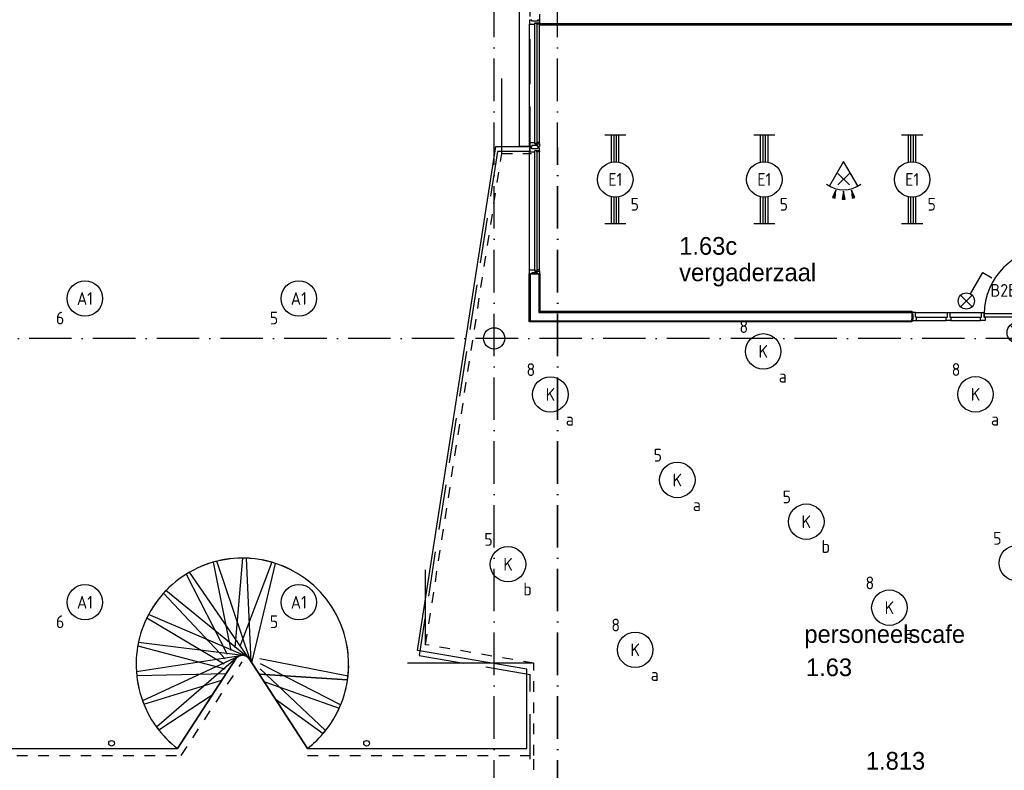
# Model space of a CAD drawing. Header units: millimetres. Extents: x -6587 to 112313, y 244 to 84344.
# Tile 22 of 55: x 42379 to 56275, y 44609 to 55203. Entities that reach past the tile are written whole.
import ezdxf
from ezdxf.enums import TextEntityAlignment as Align

# ---------------------------------------------------------------- set-up
doc = ezdxf.new("R2010")
doc.units = ezdxf.units.MM
doc.header["$LTSCALE"] = 100
for name, pattern in [('DASHDOT', [9, 6, -1.5, 0, -1.5]), ('DASHED', [3, 1.5, -1.5]), ('HIDDEN', [9.525, 6.35, -3.175])]:
    doc.linetypes.add(name, pattern=pattern)
doc.layers.get('0').update_dxf_attribs({"linetype": 'CONTINUOUS'})
for name, color, linetype in [('AL$1----_ALGEMEEN', 7, 'CONTINUOUS'), ('AL$1----_MAATVOERING', 7, 'CONTINUOUS'), ('AL$7----_STRAMIEN', 1, 'DASHDOT'), ('AL21----_BUITENWAND', 4, 'CONTINUOUS'), ('AL22----_BINNENWAND', 7, 'CONTINUOUS'), ('AL23----_VLOEREN', 4, 'CONTINUOUS'), ('AL24----_TRAPPEN', 7, 'CONTINUOUS'), ('AL28----_KONSTRUKTIE', 3, 'CONTINUOUS'), ('AL31----_BUITENKOZ', 7, 'CONTINUOUS'), ('AL32----_BINNENKOZ', 7, 'CONTINUOUS'), ('AL34----_BALUSTRADES', 4, 'DASHED'), ('ALXOU---_GLAS', 7, 'CONTINUOUS'), ('BOUW', 8, 'CONTINUOUS'), ('EB63101-_ATTRIB', 2, 'CONTINUOUS'), ('EB6331--_ATTRIB', 2, 'CONTINUOUS'), ('EL63101-_LICHT-ARM', 3, 'CONTINUOUS'), ('EL63102-_LICHT-SCH', 3, 'CONTINUOUS'), ('EL6331--_BELET230V', 3, 'CONTINUOUS'), ('LIJN070', 130, 'CONTINUOUS')]:
    doc.layers.add(name, color=color, linetype=linetype)
doc.styles.add('1_8', font='iso', dxfattribs={"width": 0.7, "height": 1.8})
doc.styles.add('BURO-025', font='BUROFONT.shx', dxfattribs={"height": 250})
doc.styles.add('NORATT', font='isocp.shx')

# ---------------------------------------------------------------- blocks, each defined once
blk = doc.blocks.new('EJ3T20')
at = {"color": 0}
for p, q in [((-6.25, -1.5), (-6.25, 1.5)), ((-6.25, -1.5), (-6.25, 1.5)), ((6.25, -1.5), (6.25, 1.5)), ((6.25, -1.5), (6.25, 1.5)), ((-6.25, 0.52), (-2.44, 0.52)), ((-6.25, 0.52), (-2.44, 0.52)), ((-6.25, 0.17), (-2.49, 0.17)), ((-6.25, 0.17), (-2.49, 0.17)), ((2.44, 0.52), (6.25, 0.52)), ((2.44, 0.52), (6.25, 0.52)), ((2.49, 0.17), (6.25, 0.17)), ((2.49, 0.17), (6.25, 0.17)), ((-6.25, -0.17), (-2.49, -0.17)), ((-6.25, -0.17), (-2.49, -0.17)), ((-6.25, -0.52), (-2.44, -0.52)), ((-6.25, -0.52), (-2.44, -0.52)), ((2.44, -0.52), (6.25, -0.52)), ((2.44, -0.52), (6.25, -0.52)), ((2.49, -0.17), (6.25, -0.17)), ((2.49, -0.17), (6.25, -0.17))]:
    blk.add_line(p, q, dxfattribs=at)
blk.add_circle((0, 0), 2.5, dxfattribs=at)
blk.add_circle((0, 0), 2.5, dxfattribs=at)
at = {"style": 'NORATT', "flags": 9}
blk.add_attdef('GELIJK', text='', height=1.8, dxfattribs=at).set_placement((3.5, 5), align=Align.MIDDLE_CENTER)
at = {"color": 6}
for tag, style, flags, p in [('SCHAK', 'NORATT', 8, (3.5, 2.75)), ('SCHAK', '1_8', 8, (3.5, 2.75)), ('A_CODE', 'NORATT', 8, (0, 0)), ('A_CODE', '1_8', 8, (0, 0)), ('GROEP', 'NORATT', 8, (-3.5, -2.75)), ('GROEP', '1_8', 8, (-3.5, -2.75)), ('KAST', 'NORATT', 9, (3.5, -2.75)), ('KAST', '1_8', 9, (3.5, -2.75))]:
    blk.add_attdef(tag, text='', height=1.8, dxfattribs=dict(at, style=style, flags=flags)).set_placement(p, align=Align.MIDDLE)
blk = doc.blocks.new('ES652116')
for p, q in [((-0.81, -0.81), (0.81, 0.81)), ((0.81, -0.81), (-0.81, 0.81)), ((1.56, 1.09), (2.62, 1.37)), ((1.7, 0), (2.8, 0)), ((1.56, -1.09), (2.62, -1.37))]:
    blk.add_line(p, q)
blk.add_lwpolyline([(0.96, 2), (-2.5, 0), (0.96, -2)])
for points in [[(2.67, 1.18), (2.57, 1.56), (1.56, 1.09)], [(2.8, -0.2), (2.8, 0.2), (1.7, 0)], [(2.57, -1.56), (2.67, -1.18), (1.56, -1.09)]]:
    blk.add_lwpolyline(points, close=True)
blk.add_arc((-2.5, 0), 4, 322.8192, 37.1808)
at = {"style": '1_8'}
for tag, flags, p in [('SCHAK', 8, (3, 5.5)), ('KAST', 9, (-3, 0.5)), ('M_CODE', 9, (0, 0)), ('DOEL', 9, (-3, -2)), ('GROEP', 9, (-3, -4.5))]:
    blk.add_attdef(tag, text='', height=1.8, dxfattribs=dict(at, flags=flags)).set_placement(p, align=Align.MIDDLE_CENTER)
at = {"style": '1_8', "flags": 8}
blk.add_attdef('CODE', text='', height=1.8, dxfattribs=at).set_placement((0, 0), align=Align.MIDDLE)
blk = doc.blocks.new('ES3S1--L')
for p, q in [((-0.81, -0.81), (0.81, 0.81)), ((0.81, -0.81), (-0.81, 0.81))]:
    blk.add_line(p, q)
blk.add_lwpolyline([(0.58, 1), (2.31, 4), (3.61, 3.25)])
blk.add_circle((0, 0), 1.15)
at = {"style": '1_8'}
for tag, flags, p in [('SCHAK', 8, (3, 5.5)), ('KAST', 9, (-3, 0.5)), ('M_CODE', 9, (0, 0)), ('DOEL', 9, (-3, -2)), ('GROEP', 9, (-3, -4.5))]:
    blk.add_attdef(tag, text='', height=1.8, dxfattribs=dict(at, flags=flags)).set_placement(p, align=Align.MIDDLE_CENTER)
blk = doc.blocks.new('ES081001')
for p, q in [((1.06, -1.06), (-1.06, 1.06)), ((-1.06, -1.06), (1.06, 1.06))]:
    blk.add_line(p, q)
blk.add_circle((0, 0), 1.5)
at = {"color": 2, "style": '1_8', "flags": 8}
for tag, p in [('NUMMER', (0, 5.5)), ('CODE', (0, 3))]:
    blk.add_attdef(tag, text='', height=1.8, dxfattribs=at).set_placement(p, align=Align.MIDDLE)
at = {"style": '1_8', "flags": 8}
blk.add_attdef('M_CODE', text='', height=1.8, dxfattribs=at).set_placement((0, 0), align=Align.MIDDLE_CENTER)
blk = doc.blocks.new('ES3G00')
blk.add_circle((0, 0), 2.5)
at = {"color": 6, "style": '1_8'}
for tag, flags, p in [('SCHAK', 8, (3.5, 2.75)), ('A_CODE', 8, (0, 0)), ('GROEP', 8, (-3.5, -2.75)), ('KAST', 9, (3.5, -2.75))]:
    blk.add_attdef(tag, text='', height=1.8, dxfattribs=dict(at, flags=flags)).set_placement(p, align=Align.MIDDLE)

msp = doc.modelspace()

# ---------------------------------------------------------------- linework, layer by layer
at = {"color": 8, "linetype": 'Continuous'}
for p, q in [((55454.3, 50955), (55454.3, 51002)), ((55454.3, 51002), (55471.3, 51002)), ((55471.3, 51002), (55471.3, 51069)), ((55471.3, 51069), (55504.3, 51069)), ((55504.3, 51069), (55504.3, 51002)), ((55504.3, 51002), (55521.3, 51002)), ((55521.3, 51002), (55521.3, 50955)), ((55937.8, 50955), (55937.8, 51002)), ((55937.8, 51002), (55954.8, 51002)), ((55954.8, 51002), (55954.8, 51069)), ((55954.8, 51069), (55987.8, 51069)), ((55987.8, 51069), (55987.8, 51002)), ((55987.8, 51002), (56004.8, 51002)), ((56004.8, 51002), (56004.8, 50955)), ((55521.3, 50955), (55454.3, 50955)), ((56004.8, 50955), (55937.8, 50955))]:
    msp.add_line(p, q, dxfattribs=at)
at = {"layer": 'AL$1----_ALGEMEEN', "color": 8}
msp.add_line((45619.4, 46182.5), (46439.9, 44917.5), dxfattribs=at)
at = {"layer": 'AL$1----_ALGEMEEN', "color": 8, "linetype": 'DASHED'}
msp.add_line((49634.8, 42517.5), (49634.8, 44817.5), dxfattribs=at)
at = {"layer": 'AL$1----_MAATVOERING', "color": 8}
for p, q in [((49181.9, 53314), (49181.8, 54371.1)), ((48107.4, 46381.2), (48107.4, 47438.3)), ((49616.5, 46121.4), (47853.8, 46121.4))]:
    msp.add_line(p, q, dxfattribs=at)
at = {"layer": 'AL$7----_STRAMIEN', "color": 1}
for p, q in [((49074.8, 40552.4), (49074.8, 76734.4)), ((49968.6, 40552.4), (49968.6, 76734.4)), ((49974.8, 40552.4), (49974.8, 53397.8)), ((98018.3, 50705), (37273.1, 50705))]:
    msp.add_line(p, q, dxfattribs=at)
at = {"layer": 'AL21----_BUITENWAND', "color": 8}
for p, q in [((49434.8, 53414), (49434.8, 75845)), ((49575.8, 53414), (49434.8, 53414))]:
    msp.add_line(p, q, dxfattribs=at)
at = {"layer": 'AL22----_BINNENWAND', "color": 8}
for p, q in [((49714.8, 55280), (49714.8, 55130)), ((49714.8, 55130), (64324.8, 55130)), ((49570.3, 50937), (49570.3, 51614)), ((49570.3, 51614), (49720.3, 51614)), ((49720.3, 51614), (49720.3, 51087)), ((49720.3, 51087), (54970.8, 51087)), ((54970.8, 51087), (54970.8, 50937)), ((55504.3, 51069), (55954.8, 51069)), ((55521.3, 51002), (55937.8, 51002)), ((55989.8, 51049), (55989.8, 51008)), ((56919.8, 51049), (55989.8, 51049)), ((55989.8, 51008), (56919.8, 51008)), ((54970.8, 50937), (49570.3, 50937)), ((55521.3, 50955), (55937.8, 50955))]:
    msp.add_line(p, q, dxfattribs=at)
at = {"layer": 'AL22----_BINNENWAND', "color": 8, "linetype": 'Continuous'}
for p, q in [((64339.8, 55145), (49714.8, 55145)), ((49585.3, 51614), (49585.3, 50952)), ((49705.3, 51614), (49705.3, 51072)), ((49705.3, 51072), (54970.8, 51072)), ((49585.3, 50952), (54970.8, 50952))]:
    msp.add_line(p, q, dxfattribs=at)
at = {"layer": 'AL22----_BINNENWAND', "color": 8}
msp.add_arc((56928.7, 51040.2), 938.9, 90.53799, 179.46201, dxfattribs=at)
at = {"layer": 'AL23----_VLOEREN', "color": 8}
for p, q in [((47992.2, 46299.2), (49097.3, 53414)), ((49097.3, 53414), (49601.4, 53414)), ((49534.8, 46036.8), (47992.2, 46299.2)), ((44604.4, 44917.5), (45433.5, 46192.1)), ((45610.8, 46192.1), (46439.9, 44917.5)), ((49534.8, 44917.5), (49534.8, 46036.8)), ((35539.6, 44917.5), (44604.4, 44917.5)), ((46439.9, 44917.5), (49534.8, 44917.5))]:
    msp.add_line(p, q, dxfattribs=at)
msp.add_arc((45522.2, 46104), 125, 38.94724, 135.15219, dxfattribs=at)
at = {"layer": 'AL24----_TRAPPEN', "color": 8, "linetype": 'HIDDEN', "ltscale": 2}
for p, q in [((45111.2, 47546.6), (45390.7, 46126.3)), ((45524.9, 47604), (45400.2, 46140.9)), ((45939.4, 47544.8), (45409, 46157.1)), ((44728.4, 47376.7), (45379.5, 46109)), ((44408.2, 47108.5), (45366, 46088.2)), ((44173.9, 46761.4), (45348.9, 46062)), ((44044.9, 46364.1), (45326, 46026.7)), ((47012.8, 45937), (45555.4, 46224.5)), ((46908.6, 45531.4), (45587.4, 46210.6)), ((46696.3, 45170.5), (45614.3, 46188.4)), ((44030.5, 45945.6), (45291.7, 45974.1)), ((44132, 45540.4), (45232.6, 45883.2)), ((44342, 45178.1), (45097.2, 45675.1))]:
    msp.add_line(p, q, dxfattribs=at)
at = {"layer": 'AL24----_TRAPPEN', "color": 8}
for p, q in [((45637.3, 46152.7), (45161.1, 47559.9)), ((45645.3, 46139), (45577.6, 47602.9)), ((45655.1, 46124.1), (45988.8, 47529.6)), ((45619.4, 46182.5), (44773.6, 47403.8)), ((45593.9, 46206.4), (44443.4, 47146.2)), ((45562.9, 46222.2), (44197.8, 46808.4)), ((45528.6, 46228.8), (44054.7, 46414.8)), ((45493.9, 46225.7), (44025.9, 45998.1)), ((45461.4, 46213.2), (44113.5, 45588.6)), ((45433.5, 46192.1), (44310.8, 45219.3)), ((45433.5, 46192.1), (44604.4, 44917.5)), ((46439.9, 44917.5), (45610.8, 46192.1)), ((47006.2, 45885.8), (45759.1, 45964.2)), ((45759.1, 45964.2), (47006.2, 45885.8)), ((45824.4, 45863.7), (46888.1, 45484)), ((45983.6, 45619), (46663.5, 45130.6))]:
    msp.add_line(p, q, dxfattribs=at)
for radius, start, end in [(1500, 103.93042, 121.95081), (1500, 87.8825, 105.90288), (1500, 71.87587, 89.89626), (1500, 351.63617, 73.84831), (1500, 119.93705, 137.95744), (1500, 135.98497, 154.00536), (1500, 151.9916, 170.01199), (1500, 168.03952, 186.05991), (125, 44.84781, 135.15219), (1500, 184.04615, 202.06654), (1500, 335.58825, 353.60863), (1500, 200.09407, 218.11446), (1500, 319.54032, 337.56071), (1500, 216.142, 232.27809), (1500, 307.72191, 321.51281)]:
    msp.add_arc((45522.2, 46104), radius, start, end, dxfattribs=at)
at = {"layer": 'AL28----_KONSTRUKTIE', "color": 8}
for centre, radius in [((49074.8, 50705), 150), ((43674.8, 44989.6), 40), ((47274.8, 44989.6), 40)]:
    msp.add_circle(centre, radius, dxfattribs=at)
at = {"layer": 'AL31----_BUITENKOZ', "color": 8, "linetype": 'Continuous'}
for points in [[(49714.8, 55157), (49714.8, 55196), (49708.8, 55196), (49694.8, 55196), (49694.8, 55196), (49684.8, 55196), (49684.8, 55182), (49604.8, 55182), (49604.8, 55196), (49595.8, 55196), (49595.8, 55196), (49581.8, 55196), (49575.8, 55196), (49575.8, 55177.1), (49575.8, 55140), (49582.8, 55140), (49586.8, 55140), (49594.8, 55140), (49647.8, 55140), (49647.8, 55157)], [(49677.8, 55157), (49709.8, 55157), (49709.8, 55152), (49714.8, 55152), (49714.8, 55140), (49677.8, 55140)], [(49714.8, 53453), (49714.8, 53414), (49708.8, 53414), (49694.8, 53414), (49694.8, 53414), (49685.3, 53414), (49685.3, 53428), (49605.3, 53428), (49605.3, 53414), (49595.3, 53414), (49595.3, 53414), (49581.8, 53414), (49575.8, 53414), (49575.8, 53432.9), (49575.8, 53470), (49582.8, 53470), (49586.8, 53470), (49594.8, 53470), (49647.8, 53470), (49647.8, 53453)], [(49714.8, 53357), (49714.8, 53396), (49708.8, 53396), (49694.8, 53396), (49694.8, 53396), (49684.8, 53396), (49684.8, 53382), (49604.8, 53382), (49604.8, 53396), (49595.8, 53396), (49595.8, 53396), (49581.8, 53396), (49575.8, 53396), (49575.8, 53377.1), (49575.8, 53340), (49582.8, 53340), (49586.8, 53340), (49594.8, 53340), (49647.8, 53340), (49647.8, 53357)], [(49677.8, 53453), (49709.8, 53453), (49709.8, 53458), (49714.8, 53458), (49714.8, 53470), (49677.8, 53470)], [(49677.8, 53357), (49709.8, 53357), (49709.8, 53352), (49714.8, 53352), (49714.8, 53340), (49677.8, 53340)], [(49714.8, 51653), (49714.8, 51614), (49708.8, 51614), (49694.8, 51614), (49694.8, 51614), (49685.3, 51614), (49685.3, 51628), (49605.3, 51628), (49605.3, 51614), (49595.3, 51614), (49595.3, 51614), (49581.8, 51614), (49575.8, 51614), (49575.8, 51632.9), (49575.8, 51670), (49582.8, 51670), (49586.8, 51670), (49594.8, 51670), (49647.8, 51670), (49647.8, 51653)], [(49677.8, 51653), (49709.8, 51653), (49709.8, 51658), (49714.8, 51658), (49714.8, 51670), (49677.8, 51670)]]:
    msp.add_lwpolyline(points, close=True, dxfattribs=at)
at = {"layer": 'AL31----_BUITENKOZ', "color": 8}
for points in [[(49575.8, 53470), (49575.8, 55140)], [(49714.8, 53470), (49714.8, 55140)], [(49575.8, 51670), (49575.8, 53340)], [(49714.8, 51670), (49714.8, 53340)]]:
    msp.add_lwpolyline(points, dxfattribs=at)
at = {"layer": 'AL32----_BINNENKOZ', "color": 8}
for p, q in [((55020.8, 51069), (55471.3, 51069)), ((55037.8, 51002), (55454.3, 51002)), ((55037.8, 50955), (55454.3, 50955))]:
    msp.add_line(p, q, dxfattribs=at)
for points in [[(54970.8, 50978), (54970.8, 50955), (55037.8, 50955), (55037.8, 51002), (55020.8, 51002), (55020.8, 51069), (54970.8, 51069)], [(54970.8, 51069), (54970.8, 51045)], [(54970.8, 50955), (54970.8, 50978), (54987.8, 50978), (54987.8, 51045), (54970.8, 51045)]]:
    msp.add_lwpolyline(points, dxfattribs=at)
at = {"layer": 'AL34----_BALUSTRADES', "color": 8}
for p, q in [((48107.4, 46381.2), (49181.9, 53314)), ((49181.9, 53314), (49600.8, 53314)), ((49634.8, 46121.4), (48107.4, 46381.2)), ((44658.7, 44817.5), (45517.4, 46137.6)), ((49634.8, 44817.5), (49634.8, 46121.4)), ((35439.6, 44817.5), (44658.7, 44817.5)), ((46439.9, 44817.5), (49634.8, 44817.5))]:
    msp.add_line(p, q, dxfattribs=at)
msp.add_arc((45522.2, 46104), 1500, 307.72191, 232.27809, dxfattribs=at)
at = {"layer": 'ALXOU---_GLAS', "color": 8}
for points in [[(49649.8, 55155), (49675.8, 55155), (49675.8, 53455), (49649.8, 53455)], [(49649.8, 53355), (49675.8, 53355), (49675.8, 51655), (49649.8, 51655)]]:
    msp.add_lwpolyline(points, close=True, dxfattribs=at)
at = {"layer": 'LIJN070', "linetype": 'HIDDEN'}
for p, q in [((49582, 53341.8), (49582, 78299.1)), ((49121.8, 53341.8), (48016.7, 46227)), ((49582, 53341.8), (49121.8, 53341.8)), ((48016.7, 46227), (49582, 45961.8)), ((49582, 5715.6), (49582, 45961.8))]:
    msp.add_line(p, q, dxfattribs=at)

# ---------------------------------------------------------------- block references
at = {"layer": 'EL63101-_LICHT-ARM'}
ref = msp.add_blockref('EJ3T20', (50784.8, 52947.8), dxfattribs=dict(at, xscale=100, yscale=100, zscale=100, rotation=90))
ref.add_attrib('A_CODE', 'E1', dxfattribs={"layer": 'EB63101-_ATTRIB', "color": 1, "height": 180, "style": '1_8', "flags": 8}).set_placement((50784.8, 52947.8), align=Align.MIDDLE)
ref.add_attrib('GROEP', '5', dxfattribs={"layer": 'EB63101-_ATTRIB', "color": 1, "height": 180, "style": '1_8', "flags": 8}).set_placement((51059.8, 52597.8), align=Align.MIDDLE)
ref = msp.add_blockref('EJ3T20', (52888, 52947.8), dxfattribs=dict(at, xscale=100, yscale=100, zscale=100, rotation=90))
ref.add_attrib('A_CODE', 'E1', dxfattribs={"layer": 'EB63101-_ATTRIB', "color": 1, "height": 180, "style": '1_8', "flags": 8}).set_placement((52888, 52947.8), align=Align.MIDDLE)
ref.add_attrib('GROEP', '5', dxfattribs={"layer": 'EB63101-_ATTRIB', "color": 1, "height": 180, "style": '1_8', "flags": 8}).set_placement((53163, 52597.8), align=Align.MIDDLE)
ref = msp.add_blockref('EJ3T20', (54974.7, 52947.8), dxfattribs=dict(at, xscale=100, yscale=100, zscale=100, rotation=90))
ref.add_attrib('A_CODE', 'E1', dxfattribs={"layer": 'EB63101-_ATTRIB', "color": 1, "height": 180, "style": '1_8', "flags": 8}).set_placement((54974.7, 52947.8), align=Align.MIDDLE)
ref.add_attrib('GROEP', '5', dxfattribs={"layer": 'EB63101-_ATTRIB', "color": 1, "height": 180, "style": '1_8', "flags": 8}).set_placement((55249.7, 52597.8), align=Align.MIDDLE)
ref = msp.add_blockref('ES3G00', (43299.7, 51267.4, 3500), dxfattribs=dict(at, xscale=100, yscale=100, zscale=100))
ref.add_attrib('A_CODE', 'A1', dxfattribs={"layer": 'EB63101-_ATTRIB', "color": 1, "height": 180, "style": '1_8', "flags": 8}).set_placement((43299.7, 51267.4, 3500), align=Align.MIDDLE)
ref.add_attrib('GROEP', '6', dxfattribs={"layer": 'EB63101-_ATTRIB', "color": 1, "height": 180, "style": '1_8', "flags": 8}).set_placement((42949.7, 50992.4, 3500), align=Align.MIDDLE)
ref = msp.add_blockref('ES3G00', (46317.7, 51267.4, 3500), dxfattribs=dict(at, xscale=100, yscale=100, zscale=100))
ref.add_attrib('A_CODE', 'A1', dxfattribs={"layer": 'EB63101-_ATTRIB', "color": 1, "height": 180, "style": '1_8', "flags": 8}).set_placement((46317.7, 51267.4, 3500), align=Align.MIDDLE)
ref.add_attrib('GROEP', '5', dxfattribs={"layer": 'EB63101-_ATTRIB', "color": 1, "height": 180, "style": '1_8', "flags": 8}).set_placement((45967.7, 50992.4, 3500), align=Align.MIDDLE)
ref = msp.add_blockref('ES3G00', (52872.9, 50521.6), dxfattribs=dict(at, xscale=100, yscale=100, zscale=100, rotation=270))
ref.add_attrib('A_CODE', 'K', dxfattribs={"layer": 'EB63101-_ATTRIB', "color": 1, "height": 180, "style": '1_8', "flags": 8}).set_placement((52872.9, 50521.6), align=Align.MIDDLE)
ref.add_attrib('GROEP', '8', dxfattribs={"layer": 'EB63101-_ATTRIB', "color": 1, "height": 180, "style": '1_8', "flags": 8}).set_placement((52597.9, 50871.6), align=Align.MIDDLE)
ref.add_attrib('SCHAK', 'a', dxfattribs={"layer": 'EB63101-_ATTRIB', "color": 1, "height": 180, "style": '1_8', "flags": 8}).set_placement((53147.9, 50171.6), align=Align.MIDDLE)
ref = msp.add_blockref('ES3G00', (49868, 49913.6, 3500), dxfattribs=dict(at, xscale=100, yscale=100, zscale=100, rotation=270))
ref.add_attrib('A_CODE', 'K', dxfattribs={"layer": 'EB63101-_ATTRIB', "color": 1, "height": 180, "style": '1_8', "flags": 8}).set_placement((49868, 49913.6, 3500), align=Align.MIDDLE)
ref.add_attrib('GROEP', '8', dxfattribs={"layer": 'EB63101-_ATTRIB', "color": 1, "height": 180, "style": '1_8', "flags": 8}).set_placement((49593, 50263.6, 3500), align=Align.MIDDLE)
ref.add_attrib('SCHAK', 'a', dxfattribs={"layer": 'EB63101-_ATTRIB', "color": 1, "height": 180, "style": '1_8', "flags": 8}).set_placement((50143, 49563.6, 3500), align=Align.MIDDLE)
ref = msp.add_blockref('ES3G00', (55868.4, 49915.3), dxfattribs=dict(at, xscale=100, yscale=100, zscale=100, rotation=270))
ref.add_attrib('A_CODE', 'K', dxfattribs={"layer": 'EB63101-_ATTRIB', "color": 1, "height": 180, "style": '1_8', "flags": 8}).set_placement((55868.4, 49915.3), align=Align.MIDDLE)
ref.add_attrib('GROEP', '8', dxfattribs={"layer": 'EB63101-_ATTRIB', "color": 1, "height": 180, "style": '1_8', "flags": 8}).set_placement((55593.4, 50265.3), align=Align.MIDDLE)
ref.add_attrib('SCHAK', 'a', dxfattribs={"layer": 'EB63101-_ATTRIB', "color": 1, "height": 180, "style": '1_8', "flags": 8}).set_placement((56143.4, 49565.3), align=Align.MIDDLE)
ref = msp.add_blockref('ES3G00', (51660.2, 48706.3), dxfattribs=dict(at, xscale=100, yscale=100, zscale=100, rotation=270))
ref.add_attrib('A_CODE', 'K', dxfattribs={"layer": 'EB63101-_ATTRIB', "color": 1, "height": 180, "style": '1_8', "flags": 8}).set_placement((51660.2, 48706.3), align=Align.MIDDLE)
ref.add_attrib('GROEP', '5', dxfattribs={"layer": 'EB63101-_ATTRIB', "color": 1, "height": 180, "style": '1_8', "flags": 8}).set_placement((51385.2, 49056.3), align=Align.MIDDLE)
ref.add_attrib('SCHAK', 'a', dxfattribs={"layer": 'EB63101-_ATTRIB', "color": 1, "height": 180, "style": '1_8', "flags": 8}).set_placement((51935.2, 48356.3), align=Align.MIDDLE)
ref = msp.add_blockref('ES3G00', (53480.5, 48117.9), dxfattribs=dict(at, xscale=100, yscale=100, zscale=100, rotation=270))
ref.add_attrib('A_CODE', 'K', dxfattribs={"layer": 'EB63101-_ATTRIB', "color": 1, "height": 180, "style": '1_8', "flags": 8}).set_placement((53480.5, 48117.9), align=Align.MIDDLE)
ref.add_attrib('GROEP', '5', dxfattribs={"layer": 'EB63101-_ATTRIB', "color": 1, "height": 180, "style": '1_8', "flags": 8}).set_placement((53205.5, 48467.9), align=Align.MIDDLE)
ref.add_attrib('SCHAK', 'b', dxfattribs={"layer": 'EB63101-_ATTRIB', "color": 1, "height": 180, "style": '1_8', "flags": 8}).set_placement((53755.5, 47767.9), align=Align.MIDDLE)
ref = msp.add_blockref('ES3G00', (49270.5, 47517.1), dxfattribs=dict(at, xscale=100, yscale=100, zscale=100, rotation=270))
ref.add_attrib('A_CODE', 'K', dxfattribs={"layer": 'EB63101-_ATTRIB', "color": 1, "height": 180, "style": '1_8', "flags": 8}).set_placement((49270.5, 47517.1), align=Align.MIDDLE)
ref.add_attrib('GROEP', '5', dxfattribs={"layer": 'EB63101-_ATTRIB', "color": 1, "height": 180, "style": '1_8', "flags": 8}).set_placement((48995.5, 47867.1), align=Align.MIDDLE)
ref.add_attrib('SCHAK', 'b', dxfattribs={"layer": 'EB63101-_ATTRIB', "color": 1, "height": 180, "style": '1_8', "flags": 8}).set_placement((49545.5, 47167.1), align=Align.MIDDLE)
ref = msp.add_blockref('ES3G00', (56451.4, 47533), dxfattribs=dict(at, xscale=100, yscale=100, zscale=100, rotation=270))
ref.add_attrib('A_CODE', 'K', dxfattribs={"layer": 'EB63101-_ATTRIB', "color": 1, "height": 180, "style": '1_8', "flags": 8}).set_placement((56451.4, 47533), align=Align.MIDDLE)
ref.add_attrib('GROEP', '5', dxfattribs={"layer": 'EB63101-_ATTRIB', "color": 1, "height": 180, "style": '1_8', "flags": 8}).set_placement((56176.4, 47883), align=Align.MIDDLE)
ref.add_attrib('SCHAK', 'b', dxfattribs={"layer": 'EB63101-_ATTRIB', "color": 1, "height": 180, "style": '1_8', "flags": 8}).set_placement((56726.4, 47183), align=Align.MIDDLE)
ref = msp.add_blockref('ES3G00', (54652.5, 46904.1), dxfattribs=dict(at, xscale=100, yscale=100, zscale=100, rotation=270))
ref.add_attrib('A_CODE', 'K', dxfattribs={"layer": 'EB63101-_ATTRIB', "color": 1, "height": 180, "style": '1_8', "flags": 8}).set_placement((54652.5, 46904.1), align=Align.MIDDLE)
ref.add_attrib('GROEP', '8', dxfattribs={"layer": 'EB63101-_ATTRIB', "color": 1, "height": 180, "style": '1_8', "flags": 8}).set_placement((54377.5, 47254.1), align=Align.MIDDLE)
ref.add_attrib('SCHAK', 'a', dxfattribs={"layer": 'EB63101-_ATTRIB', "color": 1, "height": 180, "style": '1_8', "flags": 8}).set_placement((54927.5, 46554.1), align=Align.MIDDLE)
ref = msp.add_blockref('ES3G00', (43299.7, 46980.4, 3500), dxfattribs=dict(at, xscale=100, yscale=100, zscale=100))
ref.add_attrib('A_CODE', 'A1', dxfattribs={"layer": 'EB63101-_ATTRIB', "color": 1, "height": 180, "style": '1_8', "flags": 8}).set_placement((43299.7, 46980.4, 3500), align=Align.MIDDLE)
ref.add_attrib('GROEP', '6', dxfattribs={"layer": 'EB63101-_ATTRIB', "color": 1, "height": 180, "style": '1_8', "flags": 8}).set_placement((42949.7, 46705.4, 3500), align=Align.MIDDLE)
ref = msp.add_blockref('ES3G00', (46317.7, 46980.4, 3500), dxfattribs=dict(at, xscale=100, yscale=100, zscale=100))
ref.add_attrib('A_CODE', 'A1', dxfattribs={"layer": 'EB63101-_ATTRIB', "color": 1, "height": 180, "style": '1_8', "flags": 8}).set_placement((46317.7, 46980.4, 3500), align=Align.MIDDLE)
ref.add_attrib('GROEP', '5', dxfattribs={"layer": 'EB63101-_ATTRIB', "color": 1, "height": 180, "style": '1_8', "flags": 8}).set_placement((45967.7, 46705.4, 3500), align=Align.MIDDLE)
ref = msp.add_blockref('ES3G00', (51065.7, 46309.5), dxfattribs=dict(at, xscale=100, yscale=100, zscale=100, rotation=270))
ref.add_attrib('A_CODE', 'K', dxfattribs={"layer": 'EB63101-_ATTRIB', "color": 1, "height": 180, "style": '1_8', "flags": 8}).set_placement((51065.7, 46309.5), align=Align.MIDDLE)
ref.add_attrib('GROEP', '8', dxfattribs={"layer": 'EB63101-_ATTRIB', "color": 1, "height": 180, "style": '1_8', "flags": 8}).set_placement((50790.7, 46659.5), align=Align.MIDDLE)
ref.add_attrib('SCHAK', 'a', dxfattribs={"layer": 'EB63101-_ATTRIB', "color": 1, "height": 180, "style": '1_8', "flags": 8}).set_placement((51340.7, 45959.5), align=Align.MIDDLE)
at = {"layer": 'EL63102-_LICHT-SCH', "xscale": 100, "yscale": 100, "zscale": 100, "rotation": 270}
msp.add_blockref('ES652116', (54007.5, 52951.9, 3000), dxfattribs=at)
at = {"layer": 'EL63102-_LICHT-SCH', "xscale": 100, "yscale": 100, "zscale": 100}
msp.add_blockref('ES3S1--L', (55739.1, 51232.4), dxfattribs=at)
at = {"layer": 'EL6331--_BELET230V'}
ref = msp.add_blockref('ES081001', (56463.1, 50785.5), dxfattribs=dict(at, xscale=100, yscale=100, zscale=100))
ref.add_attrib('CODE', 'B2ELET', dxfattribs={"layer": 'EB6331--_ATTRIB', "color": 1, "height": 180, "style": '1_8', "flags": 8}).set_placement((56442.6, 51383), align=Align.MIDDLE)
ref.add_attrib('NUMMER', '5', dxfattribs={"layer": 'EB6331--_ATTRIB', "color": 1, "height": 180, "style": '1_8', "flags": 8}).set_placement((56442.6, 51136.8), align=Align.MIDDLE)

# ---------------------------------------------------------------- texts
at = {"layer": 'BOUW', "style": 'BURO-025'}
for s, p in [('1.63c', (51686.7, 51885.1)), ('vergaderzaal', (51686.7, 51512.1)), ('personeelscafe', (53453.6, 46406.6)), ('1.63', (53475.8, 45937.9)), ('1.813', (54321.5, 44617.8))]:
    msp.add_text(s, height=250, dxfattribs=at).set_placement(p)

doc.saveas('drawing.dxf')
